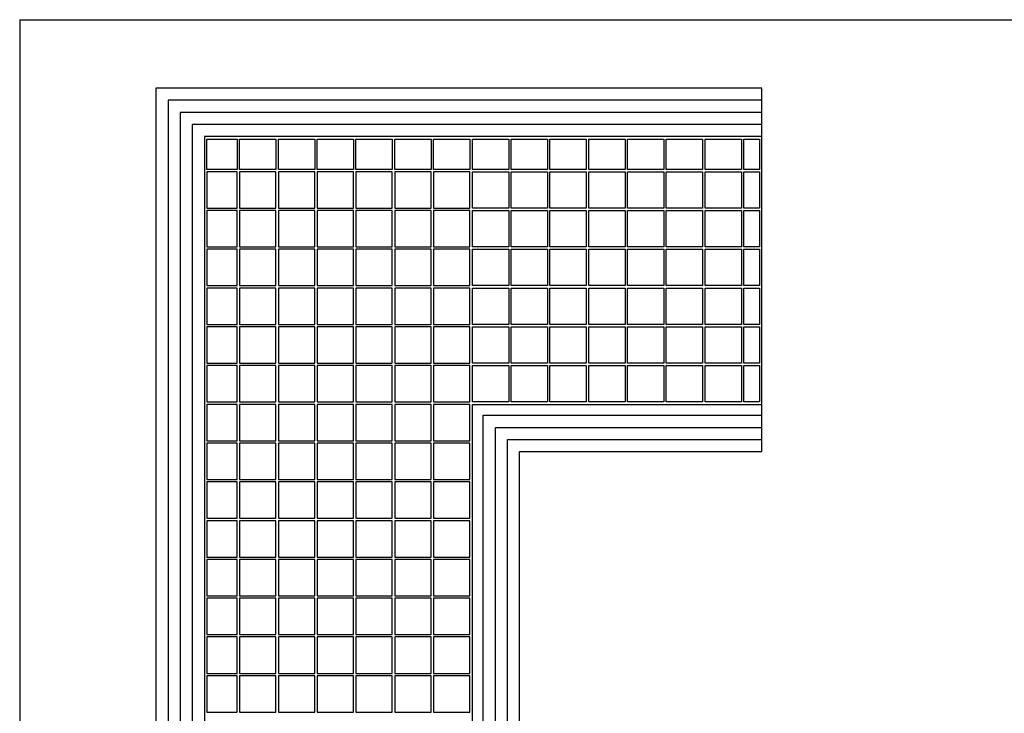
# Model space of a CAD drawing. Header units: millimetres. Extents: x 14 to 826, y 13 to 581.
# Tile 2 of 3: x 14 to 420, y 295 to 581. Entities that reach past the tile are written whole.
import ezdxf

# ---------------------------------------------------------------- set-up
doc = ezdxf.new("R2010")
doc.units = ezdxf.units.MM
doc.layers.add('FORMAT', color=7, linetype='Continuous')

msp = doc.modelspace()

# ---------------------------------------------------------------- linework, layer by layer
at = {"color": 7, "linetype": 'Continuous', "lineweight": 25}
for p, q in [((319.9, 552.68), (70.02, 552.68)), ((70.02, 552.68), (70.02, 52.68)), ((319.9, 547.68), (319.9, 552.68)), ((319.9, 547.68), (75.02, 547.68)), ((75.02, 547.68), (75.02, 57.68)), ((319.9, 542.68), (319.9, 547.68)), ((319.9, 542.68), (80.02, 542.68)), ((80.02, 542.68), (80.02, 62.68)), ((319.9, 537.68), (319.9, 542.68)), ((85.02, 537.68), (85.02, 67.68)), ((319.9, 537.68), (85.02, 537.68)), ((319.9, 532.68), (319.9, 537.68)), ((90.02, 532.68), (90.02, 72.68)), ((319.9, 532.68), (90.02, 532.68)), ((319.9, 422.18), (319.9, 532.68)), ((91.02, 531.68), (103.52, 531.68)), ((91.02, 519.18), (91.02, 531.68)), ((103.52, 531.68), (103.52, 519.18)), ((104.52, 531.68), (119.52, 531.68)), ((104.52, 519.18), (104.52, 531.68)), ((119.52, 531.68), (119.52, 519.18)), ((120.52, 531.68), (135.52, 531.68)), ((120.52, 519.18), (120.52, 531.68)), ((135.52, 531.68), (135.52, 519.18)), ((136.52, 531.68), (151.52, 531.68)), ((136.52, 519.18), (136.52, 531.68)), ((151.52, 531.68), (151.52, 519.18)), ((152.52, 531.68), (167.52, 531.68)), ((152.52, 519.18), (152.52, 531.68)), ((167.52, 531.68), (167.52, 519.18)), ((168.52, 531.68), (183.52, 531.68)), ((168.52, 519.18), (168.52, 531.68)), ((183.52, 531.68), (183.52, 519.18)), ((184.52, 531.68), (199.52, 531.68)), ((184.52, 519.18), (184.52, 531.68)), ((199.52, 531.68), (199.52, 519.18)), ((200.52, 531.68), (215.52, 531.68)), ((200.52, 519.18), (200.52, 531.68)), ((215.52, 531.68), (215.52, 519.18)), ((216.52, 531.68), (231.52, 531.68)), ((216.52, 519.18), (216.52, 531.68)), ((231.52, 531.68), (231.52, 519.18)), ((232.52, 531.68), (247.52, 531.68)), ((232.52, 519.18), (232.52, 531.68)), ((247.52, 531.68), (247.52, 519.18)), ((248.52, 531.68), (263.52, 531.68)), ((248.52, 519.18), (248.52, 531.68)), ((263.52, 531.68), (263.52, 519.18)), ((264.52, 531.68), (279.52, 531.68)), ((264.52, 519.18), (264.52, 531.68)), ((279.52, 531.68), (279.52, 519.18)), ((280.52, 531.68), (295.52, 531.68)), ((280.52, 519.18), (280.52, 531.68)), ((295.52, 531.68), (295.52, 519.18)), ((296.52, 531.68), (311.52, 531.68)), ((296.52, 519.18), (296.52, 531.68)), ((311.52, 531.68), (311.52, 519.18)), ((312.52, 531.68), (318.9, 531.68)), ((312.52, 519.18), (312.52, 531.68)), ((318.9, 531.68), (318.9, 519.18)), ((103.52, 519.18), (91.02, 519.18)), ((103.52, 518.18), (91.02, 518.18)), ((91.02, 518.18), (91.02, 503.18)), ((103.52, 503.18), (103.52, 518.18)), ((119.52, 519.18), (104.52, 519.18)), ((104.52, 518.18), (104.52, 503.18)), ((119.52, 518.18), (104.52, 518.18)), ((119.52, 503.18), (119.52, 518.18)), ((135.52, 519.18), (120.52, 519.18)), ((120.52, 518.18), (120.52, 503.18)), ((135.52, 518.18), (120.52, 518.18)), ((135.52, 503.18), (135.52, 518.18)), ((151.52, 519.18), (136.52, 519.18)), ((136.52, 518.18), (136.52, 503.18)), ((151.52, 518.18), (136.52, 518.18)), ((151.52, 503.18), (151.52, 518.18)), ((167.52, 519.18), (152.52, 519.18)), ((152.52, 518.18), (152.52, 503.18)), ((167.52, 518.18), (152.52, 518.18)), ((167.52, 503.18), (167.52, 518.18)), ((183.52, 519.18), (168.52, 519.18)), ((168.52, 518.18), (168.52, 503.18)), ((183.52, 518.18), (168.52, 518.18)), ((183.52, 503.18), (183.52, 518.18)), ((199.52, 519.18), (184.52, 519.18)), ((184.52, 518.18), (184.52, 503.18)), ((199.52, 518.18), (184.52, 518.18)), ((199.52, 503.18), (199.52, 518.18)), ((215.52, 519.18), (200.52, 519.18)), ((200.52, 518.18), (215.52, 518.18)), ((200.52, 503.18), (200.52, 518.18)), ((215.52, 518.18), (215.52, 503.18)), ((231.52, 519.18), (216.52, 519.18)), ((216.52, 518.18), (231.52, 518.18)), ((216.52, 503.18), (216.52, 518.18)), ((231.52, 518.18), (231.52, 503.18)), ((247.52, 519.18), (232.52, 519.18)), ((232.52, 518.18), (247.52, 518.18)), ((232.52, 503.18), (232.52, 518.18)), ((247.52, 518.18), (247.52, 503.18)), ((263.52, 519.18), (248.52, 519.18)), ((248.52, 518.18), (263.52, 518.18)), ((248.52, 503.18), (248.52, 518.18)), ((263.52, 518.18), (263.52, 503.18)), ((279.52, 519.18), (264.52, 519.18)), ((264.52, 518.18), (279.52, 518.18)), ((264.52, 503.18), (264.52, 518.18)), ((279.52, 518.18), (279.52, 503.18)), ((295.52, 519.18), (280.52, 519.18)), ((280.52, 518.18), (295.52, 518.18)), ((280.52, 503.18), (280.52, 518.18)), ((295.52, 518.18), (295.52, 503.18)), ((311.52, 519.18), (296.52, 519.18)), ((296.52, 518.18), (311.52, 518.18)), ((296.52, 503.18), (296.52, 518.18)), ((311.52, 518.18), (311.52, 503.18)), ((318.9, 519.18), (312.52, 519.18)), ((312.52, 518.18), (318.9, 518.18)), ((312.52, 503.18), (312.52, 518.18)), ((318.9, 518.18), (318.9, 503.18)), ((91.02, 503.18), (103.52, 503.18)), ((103.52, 502.18), (91.02, 502.18)), ((91.02, 502.18), (91.02, 487.18)), ((103.52, 487.18), (103.52, 502.18)), ((104.52, 503.18), (119.52, 503.18)), ((104.52, 502.18), (104.52, 487.18)), ((119.52, 502.18), (104.52, 502.18)), ((119.52, 487.18), (119.52, 502.18)), ((120.52, 503.18), (135.52, 503.18)), ((120.52, 502.18), (120.52, 487.18)), ((135.52, 502.18), (120.52, 502.18)), ((135.52, 487.18), (135.52, 502.18)), ((136.52, 503.18), (151.52, 503.18)), ((136.52, 502.18), (136.52, 487.18)), ((151.52, 502.18), (136.52, 502.18)), ((151.52, 487.18), (151.52, 502.18)), ((152.52, 503.18), (167.52, 503.18)), ((152.52, 502.18), (152.52, 487.18)), ((167.52, 502.18), (152.52, 502.18)), ((167.52, 487.18), (167.52, 502.18)), ((168.52, 503.18), (183.52, 503.18)), ((168.52, 502.18), (168.52, 487.18)), ((183.52, 502.18), (168.52, 502.18)), ((183.52, 487.18), (183.52, 502.18)), ((184.52, 503.18), (199.52, 503.18)), ((184.52, 502.18), (184.52, 487.18)), ((199.52, 502.18), (184.52, 502.18)), ((199.52, 487.18), (199.52, 502.18)), ((215.52, 503.18), (200.52, 503.18)), ((200.52, 502.18), (215.52, 502.18)), ((200.52, 487.18), (200.52, 502.18)), ((215.52, 502.18), (215.52, 487.18)), ((231.52, 503.18), (216.52, 503.18)), ((216.52, 502.18), (231.52, 502.18)), ((216.52, 487.18), (216.52, 502.18)), ((231.52, 502.18), (231.52, 487.18)), ((247.52, 503.18), (232.52, 503.18)), ((232.52, 502.18), (247.52, 502.18)), ((232.52, 487.18), (232.52, 502.18)), ((247.52, 502.18), (247.52, 487.18)), ((263.52, 503.18), (248.52, 503.18)), ((248.52, 502.18), (263.52, 502.18)), ((248.52, 487.18), (248.52, 502.18)), ((263.52, 502.18), (263.52, 487.18)), ((279.52, 503.18), (264.52, 503.18)), ((264.52, 502.18), (279.52, 502.18)), ((264.52, 487.18), (264.52, 502.18)), ((279.52, 502.18), (279.52, 487.18)), ((295.52, 503.18), (280.52, 503.18)), ((280.52, 502.18), (295.52, 502.18)), ((280.52, 487.18), (280.52, 502.18)), ((295.52, 502.18), (295.52, 487.18)), ((311.52, 503.18), (296.52, 503.18)), ((296.52, 502.18), (311.52, 502.18)), ((296.52, 487.18), (296.52, 502.18)), ((311.52, 502.18), (311.52, 487.18)), ((318.9, 503.18), (312.52, 503.18)), ((312.52, 502.18), (318.9, 502.18)), ((312.52, 487.18), (312.52, 502.18)), ((318.9, 502.18), (318.9, 487.18)), ((91.02, 487.18), (103.52, 487.18)), ((103.52, 486.18), (91.02, 486.18)), ((91.02, 486.18), (91.02, 471.18)), ((103.52, 471.18), (103.52, 486.18)), ((104.52, 487.18), (119.52, 487.18)), ((104.52, 486.18), (104.52, 471.18)), ((119.52, 486.18), (104.52, 486.18)), ((119.52, 471.18), (119.52, 486.18)), ((120.52, 487.18), (135.52, 487.18)), ((120.52, 486.18), (120.52, 471.18)), ((135.52, 486.18), (120.52, 486.18)), ((135.52, 471.18), (135.52, 486.18)), ((136.52, 487.18), (151.52, 487.18)), ((136.52, 486.18), (136.52, 471.18)), ((151.52, 486.18), (136.52, 486.18)), ((151.52, 471.18), (151.52, 486.18)), ((152.52, 487.18), (167.52, 487.18)), ((152.52, 486.18), (152.52, 471.18)), ((167.52, 486.18), (152.52, 486.18)), ((167.52, 471.18), (167.52, 486.18)), ((168.52, 487.18), (183.52, 487.18)), ((168.52, 486.18), (168.52, 471.18)), ((183.52, 486.18), (168.52, 486.18)), ((183.52, 471.18), (183.52, 486.18)), ((184.52, 487.18), (199.52, 487.18)), ((184.52, 486.18), (184.52, 471.18)), ((199.52, 486.18), (184.52, 486.18)), ((199.52, 471.18), (199.52, 486.18)), ((215.52, 487.18), (200.52, 487.18)), ((200.52, 486.18), (215.52, 486.18)), ((200.52, 471.18), (200.52, 486.18)), ((215.52, 486.18), (215.52, 471.18)), ((231.52, 487.18), (216.52, 487.18)), ((216.52, 486.18), (231.52, 486.18)), ((216.52, 471.18), (216.52, 486.18)), ((231.52, 486.18), (231.52, 471.18)), ((247.52, 487.18), (232.52, 487.18)), ((232.52, 486.18), (247.52, 486.18)), ((232.52, 471.18), (232.52, 486.18)), ((247.52, 486.18), (247.52, 471.18)), ((263.52, 487.18), (248.52, 487.18)), ((248.52, 486.18), (263.52, 486.18)), ((248.52, 471.18), (248.52, 486.18)), ((263.52, 486.18), (263.52, 471.18)), ((279.52, 487.18), (264.52, 487.18)), ((264.52, 486.18), (279.52, 486.18)), ((264.52, 471.18), (264.52, 486.18)), ((279.52, 486.18), (279.52, 471.18)), ((295.52, 487.18), (280.52, 487.18)), ((280.52, 486.18), (295.52, 486.18)), ((280.52, 471.18), (280.52, 486.18)), ((295.52, 486.18), (295.52, 471.18)), ((311.52, 487.18), (296.52, 487.18)), ((296.52, 486.18), (311.52, 486.18)), ((296.52, 471.18), (296.52, 486.18)), ((311.52, 486.18), (311.52, 471.18)), ((318.9, 487.18), (312.52, 487.18)), ((312.52, 486.18), (318.9, 486.18)), ((312.52, 471.18), (312.52, 486.18)), ((318.9, 486.18), (318.9, 471.18)), ((91.02, 471.18), (103.52, 471.18)), ((104.52, 471.18), (119.52, 471.18)), ((120.52, 471.18), (135.52, 471.18)), ((136.52, 471.18), (151.52, 471.18)), ((152.52, 471.18), (167.52, 471.18)), ((168.52, 471.18), (183.52, 471.18)), ((184.52, 471.18), (199.52, 471.18)), ((215.52, 471.18), (200.52, 471.18)), ((231.52, 471.18), (216.52, 471.18)), ((247.52, 471.18), (232.52, 471.18)), ((263.52, 471.18), (248.52, 471.18)), ((279.52, 471.18), (264.52, 471.18)), ((295.52, 471.18), (280.52, 471.18)), ((311.52, 471.18), (296.52, 471.18)), ((318.9, 471.18), (312.52, 471.18)), ((103.52, 470.18), (91.02, 470.18)), ((91.02, 470.18), (91.02, 455.18)), ((103.52, 455.18), (103.52, 470.18)), ((104.52, 470.18), (104.52, 455.18)), ((119.52, 470.18), (104.52, 470.18)), ((119.52, 455.18), (119.52, 470.18)), ((120.52, 470.18), (120.52, 455.18)), ((135.52, 470.18), (120.52, 470.18)), ((135.52, 455.18), (135.52, 470.18)), ((136.52, 470.18), (136.52, 455.18)), ((151.52, 470.18), (136.52, 470.18)), ((151.52, 455.18), (151.52, 470.18)), ((152.52, 470.18), (152.52, 455.18)), ((167.52, 470.18), (152.52, 470.18)), ((167.52, 455.18), (167.52, 470.18)), ((168.52, 470.18), (168.52, 455.18)), ((183.52, 470.18), (168.52, 470.18)), ((183.52, 455.18), (183.52, 470.18)), ((184.52, 470.18), (184.52, 455.18)), ((199.52, 470.18), (184.52, 470.18)), ((199.52, 455.18), (199.52, 470.18)), ((200.52, 470.18), (215.52, 470.18)), ((200.52, 455.18), (200.52, 470.18)), ((215.52, 470.18), (215.52, 455.18)), ((216.52, 470.18), (231.52, 470.18)), ((216.52, 455.18), (216.52, 470.18)), ((231.52, 470.18), (231.52, 455.18)), ((232.52, 470.18), (247.52, 470.18)), ((232.52, 455.18), (232.52, 470.18)), ((247.52, 470.18), (247.52, 455.18)), ((248.52, 470.18), (263.52, 470.18)), ((248.52, 455.18), (248.52, 470.18)), ((263.52, 470.18), (263.52, 455.18)), ((264.52, 470.18), (279.52, 470.18)), ((264.52, 455.18), (264.52, 470.18)), ((279.52, 470.18), (279.52, 455.18)), ((280.52, 470.18), (295.52, 470.18)), ((280.52, 455.18), (280.52, 470.18)), ((295.52, 470.18), (295.52, 455.18)), ((296.52, 470.18), (311.52, 470.18)), ((296.52, 455.18), (296.52, 470.18)), ((311.52, 470.18), (311.52, 455.18)), ((312.52, 470.18), (318.9, 470.18)), ((312.52, 455.18), (312.52, 470.18)), ((318.9, 470.18), (318.9, 455.18)), ((91.02, 455.18), (103.52, 455.18)), ((104.52, 455.18), (119.52, 455.18)), ((120.52, 455.18), (135.52, 455.18)), ((136.52, 455.18), (151.52, 455.18)), ((152.52, 455.18), (167.52, 455.18)), ((168.52, 455.18), (183.52, 455.18)), ((184.52, 455.18), (199.52, 455.18)), ((215.52, 455.18), (200.52, 455.18)), ((231.52, 455.18), (216.52, 455.18)), ((247.52, 455.18), (232.52, 455.18)), ((263.52, 455.18), (248.52, 455.18)), ((279.52, 455.18), (264.52, 455.18)), ((295.52, 455.18), (280.52, 455.18)), ((311.52, 455.18), (296.52, 455.18)), ((318.9, 455.18), (312.52, 455.18)), ((103.52, 454.18), (91.02, 454.18)), ((91.02, 454.18), (91.02, 439.18)), ((103.52, 439.18), (103.52, 454.18)), ((104.52, 454.18), (104.52, 439.18)), ((119.52, 454.18), (104.52, 454.18)), ((119.52, 439.18), (119.52, 454.18)), ((120.52, 454.18), (120.52, 439.18)), ((135.52, 454.18), (120.52, 454.18)), ((135.52, 439.18), (135.52, 454.18)), ((136.52, 454.18), (136.52, 439.18)), ((151.52, 454.18), (136.52, 454.18)), ((151.52, 439.18), (151.52, 454.18)), ((152.52, 454.18), (152.52, 439.18)), ((167.52, 454.18), (152.52, 454.18)), ((167.52, 439.18), (167.52, 454.18)), ((168.52, 454.18), (168.52, 439.18)), ((183.52, 454.18), (168.52, 454.18)), ((183.52, 439.18), (183.52, 454.18)), ((184.52, 454.18), (184.52, 439.18)), ((199.52, 454.18), (184.52, 454.18)), ((199.52, 439.18), (199.52, 454.18)), ((200.52, 454.18), (215.52, 454.18)), ((200.52, 439.18), (200.52, 454.18)), ((215.52, 454.18), (215.52, 439.18)), ((216.52, 454.18), (231.52, 454.18)), ((216.52, 439.18), (216.52, 454.18)), ((231.52, 454.18), (231.52, 439.18)), ((232.52, 454.18), (247.52, 454.18)), ((232.52, 439.18), (232.52, 454.18)), ((247.52, 454.18), (247.52, 439.18)), ((248.52, 454.18), (263.52, 454.18)), ((248.52, 439.18), (248.52, 454.18)), ((263.52, 454.18), (263.52, 439.18)), ((264.52, 454.18), (279.52, 454.18)), ((264.52, 439.18), (264.52, 454.18)), ((279.52, 454.18), (279.52, 439.18)), ((280.52, 454.18), (295.52, 454.18)), ((280.52, 439.18), (280.52, 454.18)), ((295.52, 454.18), (295.52, 439.18)), ((296.52, 454.18), (311.52, 454.18)), ((296.52, 439.18), (296.52, 454.18)), ((311.52, 454.18), (311.52, 439.18)), ((312.52, 454.18), (318.9, 454.18)), ((312.52, 439.18), (312.52, 454.18)), ((318.9, 454.18), (318.9, 439.18)), ((91.02, 439.18), (103.52, 439.18)), ((104.52, 439.18), (119.52, 439.18)), ((120.52, 439.18), (135.52, 439.18)), ((136.52, 439.18), (151.52, 439.18)), ((152.52, 439.18), (167.52, 439.18)), ((168.52, 439.18), (183.52, 439.18)), ((184.52, 439.18), (199.52, 439.18)), ((215.52, 439.18), (200.52, 439.18)), ((231.52, 439.18), (216.52, 439.18)), ((247.52, 439.18), (232.52, 439.18)), ((263.52, 439.18), (248.52, 439.18)), ((279.52, 439.18), (264.52, 439.18)), ((295.52, 439.18), (280.52, 439.18)), ((311.52, 439.18), (296.52, 439.18)), ((318.9, 439.18), (312.52, 439.18)), ((103.52, 438.18), (91.02, 438.18)), ((91.02, 438.18), (91.02, 423.18)), ((103.52, 423.18), (103.52, 438.18)), ((104.52, 438.18), (104.52, 423.18)), ((119.52, 438.18), (104.52, 438.18)), ((119.52, 423.18), (119.52, 438.18)), ((120.52, 438.18), (120.52, 423.18)), ((135.52, 438.18), (120.52, 438.18)), ((135.52, 423.18), (135.52, 438.18)), ((136.52, 438.18), (136.52, 423.18)), ((151.52, 438.18), (136.52, 438.18)), ((151.52, 423.18), (151.52, 438.18)), ((152.52, 438.18), (152.52, 423.18)), ((167.52, 438.18), (152.52, 438.18)), ((167.52, 423.18), (167.52, 438.18)), ((168.52, 438.18), (168.52, 423.18)), ((183.52, 438.18), (168.52, 438.18)), ((183.52, 423.18), (183.52, 438.18)), ((184.52, 438.18), (184.52, 423.18)), ((199.52, 438.18), (184.52, 438.18)), ((199.52, 423.18), (199.52, 438.18)), ((200.52, 438.18), (215.52, 438.18)), ((200.52, 423.18), (200.52, 438.18)), ((215.52, 438.18), (215.52, 423.18)), ((216.52, 438.18), (231.52, 438.18)), ((216.52, 423.18), (216.52, 438.18)), ((231.52, 438.18), (231.52, 423.18)), ((232.52, 438.18), (247.52, 438.18)), ((232.52, 423.18), (232.52, 438.18)), ((247.52, 438.18), (247.52, 423.18)), ((248.52, 438.18), (263.52, 438.18)), ((248.52, 423.18), (248.52, 438.18)), ((263.52, 438.18), (263.52, 423.18)), ((264.52, 438.18), (279.52, 438.18)), ((264.52, 423.18), (264.52, 438.18)), ((279.52, 438.18), (279.52, 423.18)), ((280.52, 438.18), (295.52, 438.18)), ((280.52, 423.18), (280.52, 438.18)), ((295.52, 438.18), (295.52, 423.18)), ((296.52, 438.18), (311.52, 438.18)), ((296.52, 423.18), (296.52, 438.18)), ((311.52, 438.18), (311.52, 423.18)), ((312.52, 438.18), (318.9, 438.18)), ((312.52, 423.18), (312.52, 438.18)), ((318.9, 438.18), (318.9, 423.18)), ((91.02, 423.18), (103.52, 423.18)), ((104.52, 423.18), (119.52, 423.18)), ((120.52, 423.18), (135.52, 423.18)), ((136.52, 423.18), (151.52, 423.18)), ((152.52, 423.18), (167.52, 423.18)), ((168.52, 423.18), (183.52, 423.18)), ((184.52, 423.18), (199.52, 423.18)), ((215.52, 423.18), (200.52, 423.18)), ((231.52, 423.18), (216.52, 423.18)), ((247.52, 423.18), (232.52, 423.18)), ((263.52, 423.18), (248.52, 423.18)), ((279.52, 423.18), (264.52, 423.18)), ((295.52, 423.18), (280.52, 423.18)), ((311.52, 423.18), (296.52, 423.18)), ((318.9, 423.18), (312.52, 423.18)), ((103.52, 422.18), (91.02, 422.18)), ((91.02, 422.18), (91.02, 407.18)), ((103.52, 407.18), (103.52, 422.18)), ((104.52, 422.18), (104.52, 407.18)), ((119.52, 422.18), (104.52, 422.18)), ((119.52, 407.18), (119.52, 422.18)), ((120.52, 422.18), (120.52, 407.18)), ((135.52, 422.18), (120.52, 422.18)), ((135.52, 407.18), (135.52, 422.18)), ((136.52, 422.18), (136.52, 407.18)), ((151.52, 422.18), (136.52, 422.18)), ((151.52, 407.18), (151.52, 422.18)), ((152.52, 422.18), (152.52, 407.18)), ((167.52, 422.18), (152.52, 422.18)), ((167.52, 407.18), (167.52, 422.18)), ((168.52, 422.18), (168.52, 407.18)), ((183.52, 422.18), (168.52, 422.18)), ((183.52, 407.18), (183.52, 422.18)), ((184.52, 422.18), (184.52, 407.18)), ((199.52, 422.18), (184.52, 422.18)), ((199.52, 407.18), (199.52, 422.18)), ((200.52, 422.18), (319.9, 422.18)), ((200.52, 183.18), (200.52, 422.18)), ((319.9, 417.68), (319.9, 422.18)), ((205.02, 417.68), (319.9, 417.68)), ((205.02, 187.68), (205.02, 417.68)), ((319.9, 412.68), (319.9, 417.68)), ((210.02, 412.68), (319.9, 412.68)), ((210.02, 192.68), (210.02, 412.68)), ((319.9, 407.68), (319.9, 412.68)), ((91.02, 407.18), (103.52, 407.18)), ((103.52, 406.18), (91.02, 406.18)), ((91.02, 406.18), (91.02, 391.18)), ((103.52, 391.18), (103.52, 406.18)), ((104.52, 407.18), (119.52, 407.18)), ((104.52, 406.18), (104.52, 391.18)), ((119.52, 406.18), (104.52, 406.18)), ((119.52, 391.18), (119.52, 406.18)), ((120.52, 407.18), (135.52, 407.18)), ((120.52, 406.18), (120.52, 391.18)), ((135.52, 406.18), (120.52, 406.18)), ((135.52, 391.18), (135.52, 406.18)), ((136.52, 407.18), (151.52, 407.18)), ((136.52, 406.18), (136.52, 391.18)), ((151.52, 406.18), (136.52, 406.18)), ((151.52, 391.18), (151.52, 406.18)), ((152.52, 407.18), (167.52, 407.18)), ((152.52, 406.18), (152.52, 391.18)), ((167.52, 406.18), (152.52, 406.18)), ((167.52, 391.18), (167.52, 406.18)), ((168.52, 407.18), (183.52, 407.18)), ((168.52, 406.18), (168.52, 391.18)), ((183.52, 406.18), (168.52, 406.18)), ((183.52, 391.18), (183.52, 406.18)), ((184.52, 407.18), (199.52, 407.18)), ((184.52, 406.18), (184.52, 391.18)), ((199.52, 406.18), (184.52, 406.18)), ((199.52, 391.18), (199.52, 406.18)), ((215.02, 407.68), (319.9, 407.68)), ((215.02, 197.68), (215.02, 407.68)), ((319.9, 402.68), (319.9, 407.68)), ((220.02, 402.68), (319.9, 402.68)), ((220.02, 202.68), (220.02, 402.68)), ((91.02, 391.18), (103.52, 391.18)), ((103.52, 390.18), (91.02, 390.18)), ((91.02, 390.18), (91.02, 375.18)), ((103.52, 375.18), (103.52, 390.18)), ((104.52, 391.18), (119.52, 391.18)), ((104.52, 390.18), (104.52, 375.18)), ((119.52, 390.18), (104.52, 390.18)), ((119.52, 375.18), (119.52, 390.18)), ((120.52, 391.18), (135.52, 391.18)), ((120.52, 390.18), (120.52, 375.18)), ((135.52, 390.18), (120.52, 390.18)), ((135.52, 375.18), (135.52, 390.18)), ((136.52, 391.18), (151.52, 391.18)), ((136.52, 390.18), (136.52, 375.18)), ((151.52, 390.18), (136.52, 390.18)), ((151.52, 375.18), (151.52, 390.18)), ((152.52, 391.18), (167.52, 391.18)), ((152.52, 390.18), (152.52, 375.18)), ((167.52, 390.18), (152.52, 390.18)), ((167.52, 375.18), (167.52, 390.18)), ((168.52, 391.18), (183.52, 391.18)), ((168.52, 390.18), (168.52, 375.18)), ((183.52, 390.18), (168.52, 390.18)), ((183.52, 375.18), (183.52, 390.18)), ((184.52, 391.18), (199.52, 391.18)), ((184.52, 390.18), (184.52, 375.18)), ((199.52, 390.18), (184.52, 390.18)), ((199.52, 375.18), (199.52, 390.18)), ((91.02, 375.18), (103.52, 375.18)), ((103.52, 374.18), (91.02, 374.18)), ((91.02, 374.18), (91.02, 359.18)), ((103.52, 359.18), (103.52, 374.18)), ((104.52, 375.18), (119.52, 375.18)), ((104.52, 374.18), (104.52, 359.18)), ((119.52, 374.18), (104.52, 374.18)), ((119.52, 359.18), (119.52, 374.18)), ((120.52, 375.18), (135.52, 375.18)), ((120.52, 374.18), (120.52, 359.18)), ((135.52, 374.18), (120.52, 374.18)), ((135.52, 359.18), (135.52, 374.18)), ((136.52, 375.18), (151.52, 375.18)), ((136.52, 374.18), (136.52, 359.18)), ((151.52, 374.18), (136.52, 374.18)), ((151.52, 359.18), (151.52, 374.18)), ((152.52, 375.18), (167.52, 375.18)), ((152.52, 374.18), (152.52, 359.18)), ((167.52, 374.18), (152.52, 374.18)), ((167.52, 359.18), (167.52, 374.18)), ((168.52, 375.18), (183.52, 375.18)), ((168.52, 374.18), (168.52, 359.18)), ((183.52, 374.18), (168.52, 374.18)), ((183.52, 359.18), (183.52, 374.18)), ((184.52, 375.18), (199.52, 375.18)), ((184.52, 374.18), (184.52, 359.18)), ((199.52, 374.18), (184.52, 374.18)), ((199.52, 359.18), (199.52, 374.18)), ((91.02, 359.18), (103.52, 359.18)), ((103.52, 358.18), (91.02, 358.18)), ((91.02, 358.18), (91.02, 343.18)), ((103.52, 343.18), (103.52, 358.18)), ((104.52, 359.18), (119.52, 359.18)), ((104.52, 358.18), (104.52, 343.18)), ((119.52, 358.18), (104.52, 358.18)), ((119.52, 343.18), (119.52, 358.18)), ((120.52, 359.18), (135.52, 359.18)), ((120.52, 358.18), (120.52, 343.18)), ((135.52, 358.18), (120.52, 358.18)), ((135.52, 343.18), (135.52, 358.18)), ((136.52, 359.18), (151.52, 359.18)), ((136.52, 358.18), (136.52, 343.18)), ((151.52, 358.18), (136.52, 358.18)), ((151.52, 343.18), (151.52, 358.18)), ((152.52, 359.18), (167.52, 359.18)), ((152.52, 358.18), (152.52, 343.18)), ((167.52, 358.18), (152.52, 358.18)), ((167.52, 343.18), (167.52, 358.18)), ((168.52, 359.18), (183.52, 359.18)), ((168.52, 358.18), (168.52, 343.18)), ((183.52, 358.18), (168.52, 358.18)), ((183.52, 343.18), (183.52, 358.18)), ((184.52, 359.18), (199.52, 359.18)), ((184.52, 358.18), (184.52, 343.18)), ((199.52, 358.18), (184.52, 358.18)), ((199.52, 343.18), (199.52, 358.18)), ((91.02, 343.18), (103.52, 343.18)), ((103.52, 342.18), (91.02, 342.18)), ((91.02, 342.18), (91.02, 327.18)), ((103.52, 327.18), (103.52, 342.18)), ((104.52, 343.18), (119.52, 343.18)), ((104.52, 342.18), (104.52, 327.18)), ((119.52, 342.18), (104.52, 342.18)), ((119.52, 327.18), (119.52, 342.18)), ((120.52, 343.18), (135.52, 343.18)), ((120.52, 342.18), (120.52, 327.18)), ((135.52, 342.18), (120.52, 342.18)), ((135.52, 327.18), (135.52, 342.18)), ((136.52, 343.18), (151.52, 343.18)), ((136.52, 342.18), (136.52, 327.18)), ((151.52, 342.18), (136.52, 342.18)), ((151.52, 327.18), (151.52, 342.18)), ((152.52, 343.18), (167.52, 343.18)), ((152.52, 342.18), (152.52, 327.18)), ((167.52, 342.18), (152.52, 342.18)), ((167.52, 327.18), (167.52, 342.18)), ((168.52, 343.18), (183.52, 343.18)), ((168.52, 342.18), (168.52, 327.18)), ((183.52, 342.18), (168.52, 342.18)), ((183.52, 327.18), (183.52, 342.18)), ((184.52, 343.18), (199.52, 343.18)), ((184.52, 342.18), (184.52, 327.18)), ((199.52, 342.18), (184.52, 342.18)), ((199.52, 327.18), (199.52, 342.18)), ((91.02, 327.18), (103.52, 327.18)), ((103.52, 326.18), (91.02, 326.18)), ((91.02, 326.18), (91.02, 311.18)), ((103.52, 311.18), (103.52, 326.18)), ((104.52, 327.18), (119.52, 327.18)), ((104.52, 326.18), (104.52, 311.18)), ((119.52, 326.18), (104.52, 326.18)), ((119.52, 311.18), (119.52, 326.18)), ((120.52, 327.18), (135.52, 327.18)), ((120.52, 326.18), (120.52, 311.18)), ((135.52, 326.18), (120.52, 326.18)), ((135.52, 311.18), (135.52, 326.18)), ((136.52, 327.18), (151.52, 327.18)), ((136.52, 326.18), (136.52, 311.18)), ((151.52, 326.18), (136.52, 326.18)), ((151.52, 311.18), (151.52, 326.18)), ((152.52, 327.18), (167.52, 327.18)), ((152.52, 326.18), (152.52, 311.18)), ((167.52, 326.18), (152.52, 326.18)), ((167.52, 311.18), (167.52, 326.18)), ((168.52, 327.18), (183.52, 327.18)), ((168.52, 326.18), (168.52, 311.18)), ((183.52, 326.18), (168.52, 326.18)), ((183.52, 311.18), (183.52, 326.18)), ((184.52, 327.18), (199.52, 327.18)), ((184.52, 326.18), (184.52, 311.18)), ((199.52, 326.18), (184.52, 326.18)), ((199.52, 311.18), (199.52, 326.18)), ((91.02, 311.18), (103.52, 311.18)), ((103.52, 310.18), (91.02, 310.18)), ((91.02, 310.18), (91.02, 295.18)), ((103.52, 295.18), (103.52, 310.18)), ((104.52, 311.18), (119.52, 311.18)), ((104.52, 310.18), (104.52, 295.18)), ((119.52, 310.18), (104.52, 310.18)), ((119.52, 295.18), (119.52, 310.18)), ((120.52, 311.18), (135.52, 311.18)), ((120.52, 310.18), (120.52, 295.18)), ((135.52, 310.18), (120.52, 310.18)), ((135.52, 295.18), (135.52, 310.18)), ((136.52, 311.18), (151.52, 311.18)), ((136.52, 310.18), (136.52, 295.18)), ((151.52, 310.18), (136.52, 310.18)), ((151.52, 295.18), (151.52, 310.18)), ((152.52, 311.18), (167.52, 311.18)), ((152.52, 310.18), (152.52, 295.18)), ((167.52, 310.18), (152.52, 310.18)), ((167.52, 295.18), (167.52, 310.18)), ((168.52, 311.18), (183.52, 311.18)), ((168.52, 310.18), (168.52, 295.18)), ((183.52, 310.18), (168.52, 310.18)), ((183.52, 295.18), (183.52, 310.18)), ((184.52, 311.18), (199.52, 311.18)), ((184.52, 310.18), (184.52, 295.18)), ((199.52, 310.18), (184.52, 310.18)), ((199.52, 295.18), (199.52, 310.18)), ((91.02, 295.18), (103.52, 295.18)), ((104.52, 295.18), (119.52, 295.18)), ((120.52, 295.18), (135.52, 295.18)), ((136.52, 295.18), (151.52, 295.18)), ((152.52, 295.18), (167.52, 295.18)), ((168.52, 295.18), (183.52, 295.18)), ((184.52, 295.18), (199.52, 295.18))]:
    msp.add_line(p, q, dxfattribs=at)
at = {"layer": 'FORMAT', "color": 7}
for q in [(826.05, 580.94), (13.82, 12.76)]:
    msp.add_line((13.82, 580.94), q, dxfattribs=at)

doc.saveas('drawing.dxf')
